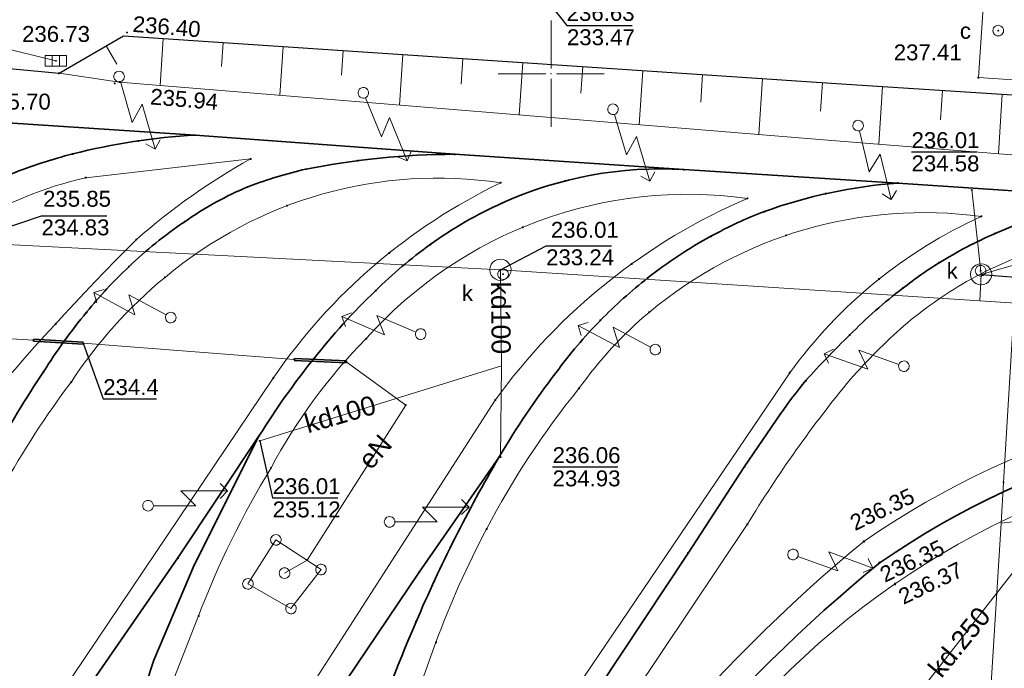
# Model space of a CAD drawing. Header units: metres. Extents: x 6603648 to 6604252, y 5739748 to 5740166.
# Tile 85 of 98: x 6604075 to 6604121, y 5740022 to 5740053. Entities that reach past the tile are written whole.
import ezdxf
from ezdxf.enums import TextEntityAlignment as Align

# ---------------------------------------------------------------- set-up
doc = ezdxf.new("R2010")
doc.units = ezdxf.units.M
doc.header["$PDSIZE"] = 0.75
doc.linetypes.add('ARK_LIN', pattern=[50, 50, 0])
doc.layers.get('0').update_dxf_attribs({"color": 252, "linetype": 'CONTINUOUS'})
for name, color, linetype, lineweight in [('GSLKOU', 252, 'CONTINUOUS', 18), ('GSLKRW', 252, 'CONTINUOUS', 25), ('GSLTTR', 252, 'CONTINUOUS', 35), ('GSPPRB', 252, 'CONTINUOUS', 18), ('GSPWPS', 252, 'CONTINUOUS', 13), ('GSPWPS_O', 252, 'CONTINUOUS', 13), ('GSSINN', 252, 'CONTINUOUS', 18), ('GSSZSN', 252, 'CONTINUOUS', 18), ('GULCNP', 252, 'CONTINUOUS', 18), ('GULENN', 252, 'CONTINUOUS', 18), ('GULENN_O', 252, 'CONTINUOUS', 18), ('GULEOR', 252, 'CONTINUOUS', 35), ('GULKDP', 252, 'CONTINUOUS', 18), ('GULKDP_O', 252, 'CONTINUOUS', 18), ('GULWOP', 252, 'CONTINUOUS', 18), ('GUPCWZ', 252, 'CONTINUOUS', 18), ('GUPCWZ_O', 252, 'CONTINUOUS', 18), ('GUPISL', 252, 'CONTINUOUS', 18), ('GUPKKS', 252, 'CONTINUOUS', 18), ('GUPKSD', 252, 'CONTINUOUS', 18), ('GUPKWZ', 252, 'CONTINUOUS', 18), ('GUPKWZ_O', 252, 'CONTINUOUS', 18), ('GUSISL', 252, 'CONTINUOUS', 18), ('PKT_ARK', 252, 'ARK_LIN', 18)]:
    doc.layers.add(name, color=color, linetype=linetype, lineweight=lineweight)
for name, color, linetype in [('GUPCSH', 252, 'CONTINUOUS'), ('GUPCSH_O', 252, 'CONTINUOUS'), ('GUPESH', 252, 'CONTINUOUS'), ('GUPESH_O', 252, 'CONTINUOUS'), ('GUPKSH', 252, 'CONTINUOUS'), ('GUPKSH_O', 252, 'CONTINUOUS')]:
    doc.layers.add(name, color=color, linetype=linetype)
doc.styles.add('Arial', font='arial.ttf')

# ---------------------------------------------------------------- blocks, each defined once
blk = doc.blocks.new('GSPPRB0')
blk.add_lwpolyline([(-0.007955, 0.0225), (0.007955, 0.0225), (0.0225, 0.007955), (0.0225, -0.007955), (0.007955, -0.0225), (-0.007955, -0.0225), (-0.0225, -0.007955), (-0.0225, 0.007955)], close=True)
blk = doc.blocks.new('GUPISL1_5')
for points in [[(3.396745, 1.05234), (3.75, 0.7), (3.396745, 0.34766)], [(0.25, 0), (2.25, 0), (1.55, 0.7), (3.75, 0.7)]]:
    blk.add_lwpolyline(points)
blk.add_lwpolyline([(0.25, 0), (0.241481, -0.064705), (0.216506, -0.125), (0.176777, -0.176777), (0.125, -0.216506), (0.064705, -0.241481), (0, -0.25), (-0.064705, -0.241481), (-0.125, -0.216506), (-0.176777, -0.176777), (-0.216506, -0.125), (-0.241481, -0.064705), (-0.25, 0), (-0.241481, 0.064705), (-0.216506, 0.125), (-0.176777, 0.176777), (-0.125, 0.216506), (-0.064705, 0.241481), (0, 0.25), (0.064705, 0.241481), (0.125, 0.216506), (0.176777, 0.176777), (0.216506, 0.125), (0.241481, 0.064705)], close=True)
blk = doc.blocks.new('GUPESH1')
blk.add_hatch(color=256).paths.add_polyline_path([(0, 0.045), (-0.011647, 0.043467), (-0.0225, 0.038971), (-0.03182, 0.03182), (-0.038971, 0.0225), (-0.043467, 0.011647), (-0.045, 0), (-0.043467, -0.011647), (-0.038971, -0.0225), (-0.03182, -0.03182), (-0.0225, -0.038971), (-0.011647, -0.043467), (0, -0.045), (0.011647, -0.043467), (0.0225, -0.038971), (0.03182, -0.03182), (0.038971, -0.0225), (0.043467, -0.011647), (0.045, 0), (0.043467, 0.011647), (0.038971, 0.0225), (0.03182, 0.03182), (0.0225, 0.038971), (0.011647, 0.043467)])
blk = doc.blocks.new('GUPISL1_4')
blk.add_lwpolyline([(0.25, 0), (0.241481, -0.064705), (0.216506, -0.125), (0.176777, -0.176777), (0.125, -0.216506), (0.064705, -0.241481), (0, -0.25), (-0.064705, -0.241481), (-0.125, -0.216506), (-0.176777, -0.176777), (-0.216506, -0.125), (-0.241481, -0.064705), (-0.25, 0), (-0.241481, 0.064705), (-0.216506, 0.125), (-0.176777, 0.176777), (-0.125, 0.216506), (-0.064705, 0.241481), (0, 0.25), (0.064705, 0.241481), (0.125, 0.216506), (0.176777, 0.176777), (0.216506, 0.125), (0.241481, 0.064705)], close=True)
blk = doc.blocks.new('GUPKKS1')
blk.add_lwpolyline([(0.5, -0.25), (-0.5, -0.25), (-0.5, 0.25), (0.5, 0.25)], close=True)
for points in [[(-0.175, -0.25), (-0.175, 0.25)], [(0.175, -0.25), (0.175, 0.25)]]:
    blk.add_lwpolyline(points)
blk = doc.blocks.new('GUPKSD1_1')
blk.add_lwpolyline([(0.5, 0), (0.482963, -0.12941), (0.433013, -0.25), (0.353553, -0.353553), (0.25, -0.433013), (0.12941, -0.482963), (0, -0.5), (-0.12941, -0.482963), (-0.25, -0.433013), (-0.353553, -0.353553), (-0.433013, -0.25), (-0.482963, -0.12941), (-0.5, 0), (-0.482963, 0.12941), (-0.433013, 0.25), (-0.353553, 0.353553), (-0.25, 0.433013), (-0.12941, 0.482963), (0, 0.5), (0.12941, 0.482963), (0.25, 0.433013), (0.353553, 0.353553), (0.433013, 0.25), (0.482963, 0.12941)], close=True)
blk = doc.blocks.new('GUPKWZ1_1')
blk.add_lwpolyline([(0.25, 0), (0.241481, -0.064705), (0.216506, -0.125), (0.176777, -0.176777), (0.125, -0.216506), (0.064705, -0.241481), (0, -0.25), (-0.064705, -0.241481), (-0.125, -0.216506), (-0.176777, -0.176777), (-0.216506, -0.125), (-0.241481, -0.064705), (-0.25, 0), (-0.241481, 0.064705), (-0.216506, 0.125), (-0.176777, 0.176777), (-0.125, 0.216506), (-0.064705, 0.241481), (0, 0.25), (0.064705, 0.241481), (0.125, 0.216506), (0.176777, 0.176777), (0.216506, 0.125), (0.241481, 0.064705)], close=True)
blk = doc.blocks.new('GSPWPS1')
blk.add_hatch(color=256).paths.add_polyline_path([(0, 0.045), (-0.011647, 0.043467), (-0.0225, 0.038971), (-0.03182, 0.03182), (-0.038971, 0.0225), (-0.043467, 0.011647), (-0.045, 0), (-0.043467, -0.011647), (-0.038971, -0.0225), (-0.03182, -0.03182), (-0.0225, -0.038971), (-0.011647, -0.043467), (0, -0.045), (0.011647, -0.043467), (0.0225, -0.038971), (0.03182, -0.03182), (0.038971, -0.0225), (0.043467, -0.011647), (0.045, 0), (0.043467, 0.011647), (0.038971, 0.0225), (0.03182, 0.03182), (0.0225, 0.038971), (0.011647, 0.043467)])
blk = doc.blocks.new('GUPCWZ1_1')
blk.add_lwpolyline([(0.25, 0), (0.241481, -0.064705), (0.216506, -0.125), (0.176777, -0.176777), (0.125, -0.216506), (0.064705, -0.241481), (0, -0.25), (-0.064705, -0.241481), (-0.125, -0.216506), (-0.176777, -0.176777), (-0.216506, -0.125), (-0.241481, -0.064705), (-0.25, 0), (-0.241481, 0.064705), (-0.216506, 0.125), (-0.176777, 0.176777), (-0.125, 0.216506), (-0.064705, 0.241481), (0, 0.25), (0.064705, 0.241481), (0.125, 0.216506), (0.176777, 0.176777), (0.216506, 0.125), (0.241481, 0.064705)], close=True)
blk = doc.blocks.new('GUPCSH1')
blk.add_hatch(color=256).paths.add_polyline_path([(0, 0.045), (-0.011647, 0.043467), (-0.0225, 0.038971), (-0.03182, 0.03182), (-0.038971, 0.0225), (-0.043467, 0.011647), (-0.045, 0), (-0.043467, -0.011647), (-0.038971, -0.0225), (-0.03182, -0.03182), (-0.0225, -0.038971), (-0.011647, -0.043467), (0, -0.045), (0.011647, -0.043467), (0.0225, -0.038971), (0.03182, -0.03182), (0.038971, -0.0225), (0.043467, -0.011647), (0.045, 0), (0.043467, 0.011647), (0.038971, 0.0225), (0.03182, 0.03182), (0.0225, 0.038971), (0.011647, 0.043467)])
blk = doc.blocks.new('GUPKSH1')
blk.add_hatch(color=256).paths.add_polyline_path([(0, 0.045), (-0.011647, 0.043467), (-0.0225, 0.038971), (-0.03182, 0.03182), (-0.038971, 0.0225), (-0.043467, 0.011647), (-0.045, 0), (-0.043467, -0.011647), (-0.038971, -0.0225), (-0.03182, -0.03182), (-0.0225, -0.038971), (-0.011647, -0.043467), (0, -0.045), (0.011647, -0.043467), (0.0225, -0.038971), (0.03182, -0.03182), (0.038971, -0.0225), (0.043467, -0.011647), (0.045, 0), (0.043467, 0.011647), (0.038971, 0.0225), (0.03182, 0.03182), (0.0225, 0.038971), (0.011647, 0.043467)])
blk = doc.blocks.new('GUSISL2_1')
blk.add_lwpolyline([(0.25, 0), (0.241481, -0.064705), (0.216506, -0.125), (0.176777, -0.176777), (0.125, -0.216506), (0.064705, -0.241481), (0, -0.25), (-0.064705, -0.241481), (-0.125, -0.216506), (-0.176777, -0.176777), (-0.216506, -0.125), (-0.241481, -0.064705), (-0.25, 0), (-0.241481, 0.064705), (-0.216506, 0.125), (-0.176777, 0.176777), (-0.125, 0.216506), (-0.064705, 0.241481), (0, 0.25), (0.064705, 0.241481), (0.125, 0.216506), (0.176777, 0.176777), (0.216506, 0.125), (0.241481, 0.064705)], close=True)
blk = doc.blocks.new('ASS_SYM', base_point=(826.5, 303.25))
at = {"layer": 'PKT_ARK'}
for p, q in [((826.5, 303.5), (826.5, 305.75)), ((826.25, 303.25), (824, 303.25)), ((826.5, 303), (826.5, 300.75)), ((826.75, 303.25), (829, 303.25))]:
    blk.add_line(p, q, dxfattribs=at)
blk.add_point((826.5, 303.25), dxfattribs=at)
blk.add_point((826.5, 303.25), dxfattribs=at)

msp = doc.modelspace()

# ---------------------------------------------------------------- linework, layer by layer
at = {"layer": 'GSLKOU'}
for points in [[(6604085.819, 5740045.984), (6604078.04, 5740045.094)], [(6604111.262, 5740035.897), (6604089.482, 5740003.734)], [(6604086.892, 5740035.649), (6604066.338, 5740005.171)], [(6604097.368, 5740034.608), (6604077.945, 5740004.443)], [(6604109.255, 5740028.746), (6604093.086, 5740004.597)], [(6604077.999, 5740010.746), (6604083.366, 5740024.436)], [(6604092.356, 5740017.015), (6604094.563, 5740023.19)]]:
    msp.add_lwpolyline(points, dxfattribs=at)
for points in [[(6604085.819, 5740045.984, 0.052432), (6604080.429, 5740042.181)], [(6604068.121, 5740038.974, -0.167028), (6604078.04, 5740045.094)], [(6604097.629, 5740044.856, 0.215111), (6604081.785, 5740040.398)], [(6604097.629, 5740044.856, 0.131896), (6604086.892, 5740035.649)], [(6604109.267, 5740044.119, 0.250421), (6604091.275, 5740037.507)], [(6604109.267, 5740044.119, 0.136056), (6604097.368, 5740034.608)], [(6604120.296, 5740043.27, 0.210282), (6604104.624, 5740038.745)], [(6604120.296, 5740043.27, 0.13011), (6604111.262, 5740035.897)], [(6604080.429, 5740042.181, 0.085409), (6604054.83, 5740005.921)], [(6604123.287, 5740041.78, 0.054984), (6604119.598, 5740040.195)], [(6604077.363, 5740035.468, -0.077115), (6604081.785, 5740040.398)], [(6604119.598, 5740040.195, 0.043142), (6604116.649, 5740038.116)], [(6604101.315, 5740035.158, -0.062314), (6604104.624, 5740038.745)], [(6604116.649, 5740038.116, 0.031072), (6604114.129, 5740035.595)], [(6604086.786, 5740031.416, -0.072284), (6604091.275, 5740037.507)], [(6604071.641, 5740025.041, -0.073834), (6604077.363, 5740035.468)], [(6604109.255, 5740028.746, -0.036406), (6604114.129, 5740035.595)], [(6604096.957, 5740028.529, -0.050671), (6604101.315, 5740035.158)], [(6604083.366, 5740024.436, -0.045489), (6604086.786, 5740031.416)], [(6604094.563, 5740023.19, -0.033993), (6604096.957, 5740028.529)]]:
    msp.add_lwpolyline(points, format="xyb", dxfattribs=at)
at = {"layer": 'GSLKRW'}
msp.add_lwpolyline([(6603888.801, 5740017.506), (6603885.242, 5740019.905, -0.218891), (6603885.821, 5740024.938), (6603888.034, 5740028.323), (6603906.03, 5740055.169), (6603908.072, 5740058.081), (6603912.794, 5740059.515), (6603917.178, 5740060.884), (6603953.638, 5740058.284), (6604021.892, 5740053.85), (6604045.218, 5740052.297), (6604064.461, 5740050.903), (6604072.071, 5740050.465), (6604076.781, 5740050.019), (6604079.816, 5740051.791), (6604113.94, 5740049.504), (6604137.646, 5740047.978), (6604149.589, 5740047.305)], format="xyb", dxfattribs=at)
at = {"layer": 'GSLTTR'}
msp.add_lwpolyline([(6604037.573, 5740050.167), (6604048.92, 5740049.444), (6604059.65, 5740048.692), (6604071.729, 5740047.86), (6604083.207, 5740047.101), (6604095.449, 5740046.202), (6604106.259, 5740045.477), (6604116.367, 5740044.842), (6604127.74, 5740044.087), (6604140.825, 5740043.186)], dxfattribs=at)
for points in [[(6603964.72, 5739887.25), (6603966.609, 5739889.967), (6604001.038, 5739941.039), (6604044.26, 5740006.032), (6604051.889, 5740017.378), (6604055.89, 5740023.373), (6604062.281, 5740032.682, -0.002321), (6604063.911, 5740035.234, -0.024136), (6604065.532, 5740037.721, -0.03274), (6604067.407, 5740040.065, -0.031091), (6604069.191, 5740041.816, -0.024216), (6604071.113, 5740043.289, -0.059746), (6604074.535, 5740045.276, -0.029403), (6604077.425, 5740046.219, -0.047672), (6604083.207, 5740047.101)], [(6603976.59, 5739886.9), (6603978.848, 5739890.212), (6604009.392, 5739935.802), (6604054.833, 5740003.924), (6604063.339, 5740016.555), (6604067.132, 5740022.239), (6604071.127, 5740028.188), (6604073.684, 5740032.048, -0.022938), (6604076.054, 5740035.949, -0.033101), (6604078.084, 5740038.754, -0.033472), (6604080.075, 5740040.898, -0.043637), (6604082.71, 5740043.02, -0.057), (6604085.737, 5740044.68, -0.035366), (6604088.432, 5740045.499, -0.04795), (6604095.449, 5740046.202)], [(6603988.42, 5739886.55), (6603991.303, 5739890.865), (6604023.837, 5739939.292), (6604065.917, 5740002.624), (6604072.534, 5740012.685), (6604076.612, 5740018.821), (6604082.389, 5740027.166), (6604086.231, 5740032.934, -0.030294), (6604088.794, 5740036.545, -0.037312), (6604091.718, 5740039.765, -0.041144), (6604094.299, 5740041.943, -0.051603), (6604097.708, 5740043.908, -0.122064), (6604106.259, 5740045.477)], [(6603999.06, 5739884.56), (6604000.874, 5739887.149), (6604003.534, 5739890.922), (6604033.772, 5739936.159), (6604072.855, 5739995.164), (6604078.961, 5740004.529), (6604084.388, 5740012.651), (6604090.336, 5740021.395), (6604093.78, 5740026.499), (6604097.532, 5740031.903, -0.032857), (6604100.24, 5740035.912, -0.035525), (6604102.327, 5740038.371, -0.03355), (6604104.563, 5740040.372, -0.042497), (6604107.542, 5740042.337, -0.035941), (6604110.064, 5740043.501, -0.068269), (6604116.367, 5740044.842)], [(6604011.06, 5739884.38), (6604013.255, 5739887.694), (6604015.852, 5739891.294), (6604045.698, 5739935.978), (6604073.098, 5739977.38), (6604090.594, 5740003.492), (6604106.464, 5740027.397), (6604109.13, 5740031.475), (6604110.821, 5740033.956, -0.022319), (6604112.027, 5740035.531, -0.019637), (6604114.092, 5740037.68, -0.034636), (6604116.604, 5740039.893, -0.026272), (6604118.308, 5740041.083, -0.035138), (6604120.959, 5740042.469, -0.094316), (6604127.74, 5740044.087)], [(6604017.25, 5739884.72), (6604019.542, 5739888.479), (6604041.946, 5739922.022), (6604058.56, 5739946.898), (6604075.369, 5739972.065), (6604086.721, 5739989.026), (6604097.922, 5740005.804, -0.096804), (6604115.527, 5740026.956, -0.168892), (6604141.008, 5740033.938), (6604146.464, 5740033.212), (6604158.149, 5740031.111)], [(6603994.14, 5739886.13), (6603997.684, 5739890.914), (6604029.07, 5739938.047), (6604071.587, 5740002.296), (6604075.098, 5740007.755, 0.045916), (6604081.255, 5740022.341), (6604083.158, 5740026.83), (6604086.231, 5740032.934)], [(6604005.45, 5739884.82), (6604006.874, 5739886.945), (6604010.097, 5739891.21), (6604040.301, 5739936.711), (6604072.91, 5739986.043), (6604085.005, 5740003.884, 0.026806), (6604087.03, 5740006.956, 0.019655), (6604088.383, 5740009.511, -0.007442), (6604091.159, 5740017.57, -0.02376), (6604093.63, 5740024.159, -0.031122), (6604097.532, 5740031.903)], [(6604032.41, 5739880.25), (6604054.781, 5739913.861), (6604072.452, 5739940.45), (6604087.852, 5739963.584), (6604101.681, 5739984.273), (6604113.86, 5740002.603), (6604120.541, 5740012.609, -0.107183), (6604132.569, 5740026.072, -0.072174), (6604141.469, 5740030.422, -0.140687), (6604158.149, 5740031.111)]]:
    msp.add_lwpolyline(points, format="xyb", dxfattribs=at)
at = {"layer": 'GSSINN'}
msp.add_lwpolyline([(6604129.31, 5740031.748, 0.190346), (6604106.077, 5740015.639, 0.057005), (6604100.507, 5740005.126), (6604096.686, 5740006.099, -0.095988), (6604114.752, 5740027.946, -0.168163), (6604140.824, 5740035.17)], format="xyb", dxfattribs=at)
msp.add_lwpolyline([(6604143.571, 5740032.324, 0.083878), (6604131.894, 5740027.079, 0.094111), (6604122.235, 5740017.443), (6604119.928, 5740014.215), (6604117.461, 5740010.076), (6604115.367, 5740007.774), (6604112.468, 5740004.675), (6604110.181, 5740002.519), (6604100.507, 5740005.126, -0.057005), (6604106.077, 5740015.639, -0.190346), (6604129.31, 5740031.748, -0.113901)], format="xyb", close=True, dxfattribs=at)
at = {"layer": 'GSSZSN'}
msp.add_lwpolyline([(6604172.088, 5740045.897, -0.063547), (6604166.26, 5740044.187, -0.020206), (6604155.106, 5740044.198), (6604138.95, 5740044.814), (6604113.443, 5740046.833), (6604079.64, 5740049.607), (6604076.781, 5740050.019), (6604079.816, 5740051.791), (6604113.94, 5740049.504), (6604137.646, 5740047.978), (6604155.086, 5740046.966, 0.034905), (6604158.757, 5740046.701, 0.049034), (6604164.675, 5740047.36, 0.087623), (6604170.092, 5740049.049, 0.138762)], format="xyb", dxfattribs=at)
msp.add_lwpolyline([(6604172.088, 5740045.897, -0.063547), (6604166.26, 5740044.187, -0.020206), (6604155.106, 5740044.198), (6604138.95, 5740044.814), (6604113.443, 5740046.833), (6604079.64, 5740049.607), (6604076.781, 5740050.019), (6604079.816, 5740051.791), (6604113.94, 5740049.504), (6604137.646, 5740047.978), (6604155.086, 5740046.966, 0.034905), (6604158.757, 5740046.701, 0.049034), (6604164.675, 5740047.36, 0.087623), (6604170.092, 5740049.049, 0.138762)], format="xyb", dxfattribs=at)
for points in [[(6604078.999, 5740051.313), (6604079.505, 5740050.445)], [(6604078.999, 5740051.313), (6604079.505, 5740050.445)], [(6604081.699, 5740051.664), (6604081.551, 5740049.45)], [(6604081.699, 5740051.664), (6604081.551, 5740049.45)], [(6604084.527, 5740051.475), (6604084.452, 5740050.346)], [(6604084.527, 5740051.475), (6604084.452, 5740050.346)], [(6604087.355, 5740051.285), (6604087.201, 5740048.986)], [(6604087.355, 5740051.285), (6604087.201, 5740048.986)], [(6604090.183, 5740051.096), (6604090.105, 5740049.925)], [(6604090.183, 5740051.096), (6604090.105, 5740049.925)], [(6604093.011, 5740050.906), (6604092.851, 5740048.523)], [(6604093.011, 5740050.906), (6604092.851, 5740048.523)], [(6604095.839, 5740050.717), (6604095.758, 5740049.504)], [(6604095.839, 5740050.717), (6604095.758, 5740049.504)], [(6604098.667, 5740050.527), (6604098.501, 5740048.059)], [(6604098.667, 5740050.527), (6604098.501, 5740048.059)], [(6604101.495, 5740050.338), (6604101.411, 5740049.083)], [(6604101.495, 5740050.338), (6604101.411, 5740049.083)], [(6604104.323, 5740050.148), (6604104.151, 5740047.596)], [(6604104.323, 5740050.148), (6604104.151, 5740047.596)], [(6604107.15, 5740049.959), (6604107.063, 5740048.661)], [(6604107.15, 5740049.959), (6604107.063, 5740048.661)], [(6604109.978, 5740049.769), (6604109.802, 5740047.132)], [(6604109.978, 5740049.769), (6604109.802, 5740047.132)], [(6604112.806, 5740049.58), (6604112.716, 5740048.24)], [(6604112.806, 5740049.58), (6604112.716, 5740048.24)], [(6604115.634, 5740049.395), (6604115.459, 5740046.674)], [(6604115.634, 5740049.395), (6604115.459, 5740046.674)], [(6604118.463, 5740049.213), (6604118.374, 5740047.831)], [(6604118.463, 5740049.213), (6604118.374, 5740047.831)], [(6604121.291, 5740049.031), (6604121.111, 5740046.226)], [(6604121.291, 5740049.031), (6604121.111, 5740046.226)]]:
    msp.add_lwpolyline(points, dxfattribs=at)
at = {"layer": 'GULCNP'}
msp.add_lwpolyline([(6603992.57, 5740076.067), (6603991.705, 5740062.837), (6604028.721, 5740060.449), (6604053.766, 5740058.48), (6604054.299, 5740061.341), (6604094.212, 5740058.67), (6604120.643, 5740056.9), (6604120.165, 5740049.819), (6604129.199, 5740049.21), (6604128.63, 5740016.231), (6604139.865, 5740014.146), (6604139.683, 5740012.752), (6604136.939, 5739990.983), (6604135.946, 5739970.649), (6604154.792, 5739970.086), (6604153.198, 5739950.735)], dxfattribs=at)
at = {"layer": 'GULENN'}
for points in [[(6604075.573, 5740037.433), (6604066.19, 5740037.995)], [(6604087.884, 5740036.529), (6604077.917, 5740037.3)], [(6604087.424, 5740026.453), (6604088.484, 5740027.069), (6604093.139, 5740034.374), (6604090.337, 5740036.418)]]:
    msp.add_lwpolyline(points, dxfattribs=at)
at = {"layer": 'GULEOR'}
for points in [[(6604075.57, 5740037.383), (6604077.914, 5740037.25)], [(6604077.919, 5740037.349), (6604075.576, 5740037.483)], [(6604087.882, 5740036.479), (6604090.335, 5740036.368)], [(6604090.339, 5740036.468), (6604087.886, 5740036.579)]]:
    msp.add_lwpolyline(points, dxfattribs=at)
at = {"layer": 'GULKDP'}
for points in [[(6604076.633, 5740050.606), (6604059.028, 5740054.945)], [(6604120.291, 5740040.539), (6604119.851, 5740044.521)], [(6604120.291, 5740040.539), (6604131.4, 5740043.742)], [(6604072.17, 5740042.055), (6604097.612, 5740040.755), (6604120.231, 5740039.286), (6604131.243, 5740038.578), (6604143.402, 5740037.782), (6604157.906, 5740037.252), (6604190.309, 5740034.971)], [(6604097.612, 5740040.755), (6604097.653, 5740036.225), (6604097.619, 5740031.923)], [(6604120.291, 5740040.539), (6604120.231, 5740039.286)], [(6604131.243, 5740038.578), (6604113.64, 5740016.05), (6604113.299, 5740015.614), (6604113.136, 5740015.141), (6604109.387, 5740003.012), (6604109.297, 5740002.721)], [(6604097.653, 5740036.225), (6604086.251, 5740032.686)]]:
    msp.add_lwpolyline(points, dxfattribs=at)
at = {"layer": 'GULWOP'}
for points in [[(6604083.559, 5739966.367), (6604091.567, 5739978.051), (6604120.708, 5740020.243), (6604121.231, 5740028.806), (6604121.348, 5740030.728), (6604122.24, 5740045.599), (6604123.727, 5740070.204), (6604124.765, 5740087.278)], [(6604121.231, 5740028.806), (6604121.785, 5740028.877), (6604122.606, 5740028.873)]]:
    msp.add_lwpolyline(points, dxfattribs=at)
at = {"layer": 'GUPESH_O', "flags": 128}
msp.add_lwpolyline([(6604077.917, 5740037.3), (6604078.866, 5740034.675), (6604081.386, 5740034.675)], dxfattribs=at)
at = {"layer": 'GUPKSH_O', "flags": 128}
for points in [[(6604099.11, 5740054.348), (6604100.748, 5740052.266), (6604103.828, 5740052.266)], [(6604117.009, 5740046.318), (6604120.089, 5740046.318)], [(6604072.131, 5740042.005), (6604075.955, 5740043.3), (6604079.035, 5740043.3)], [(6604097.612, 5740040.755), (6604099.767, 5740041.89), (6604102.847, 5740041.89)], [(6604120.291, 5740040.539), (6604122.923, 5740040.324), (6604126.003, 5740040.324)], [(6604086.251, 5740032.686), (6604086.861, 5740030.003), (6604089.941, 5740030.003)], [(6604100.071, 5740031.466), (6604103.151, 5740031.466)]]:
    msp.add_lwpolyline(points, dxfattribs=at)
at = {"layer": 'GUSISL'}
msp.add_lwpolyline([(6604087.015, 5740028.02), (6604089.143, 5740026.622), (6604087.725, 5740024.78), (6604085.694, 5740025.946)], close=True, dxfattribs=at)

# ---------------------------------------------------------------- block references
at = {"layer": 'GSPPRB', "rotation": 90}
for p in [(6604076.781, 5740050.019), (6604120.165, 5740049.819), (6604079.64, 5740049.607), (6604083.207, 5740047.101), (6604080.519, 5740046.831), (6604077.425, 5740046.219), (6604095.449, 5740046.202), (6604085.819, 5740045.984), (6604090.878, 5740045.898), (6604088.432, 5740045.499), (6604106.259, 5740045.477), (6604078.04, 5740045.094), (6604085.737, 5740044.68), (6604097.629, 5740044.856), (6604100.656, 5740044.944), (6604116.367, 5740044.842), (6604112.95, 5740044.339), (6604087.539, 5740043.774), (6604097.708, 5740043.908), (6604109.267, 5740044.119), (6604110.064, 5740043.501), (6604082.71, 5740043.02), (6604120.296, 5740043.27), (6604098.652, 5740042.756), (6604111.092, 5740042.375), (6604120.959, 5740042.469), (6604080.429, 5740042.181), (6604094.299, 5740041.943), (6604107.542, 5740042.337), (6604092.365, 5740041.55), (6604103.798, 5740041.029), (6604118.308, 5740041.083), (6604080.075, 5740040.898), (6604081.785, 5740040.398), (6604104.563, 5740040.372), (6604115.475, 5740040.313), (6604091.718, 5740039.765), (6604116.604, 5740039.893), (6604078.084, 5740038.754), (6604104.624, 5740038.745), (6604076.618, 5740038.204), (6604102.327, 5740038.371), (6604075.573, 5740037.433), (6604091.275, 5740037.507), (6604114.092, 5740037.68), (6604087.884, 5740036.529), (6604088.794, 5740036.545), (6604090.337, 5740036.418), (6604076.054, 5740035.949), (6604100.24, 5740035.912), (6604111.262, 5740035.897), (6604077.363, 5740035.468), (6604086.892, 5740035.649), (6604112.027, 5740035.531), (6604101.315, 5740035.158), (6604097.368, 5740034.608), (6604093.139, 5740034.374), (6604110.821, 5740033.956), (6604086.231, 5740032.934), (6604097.532, 5740031.903), (6604086.786, 5740031.416), (6604109.13, 5740031.475), (6604121.348, 5740030.728), (6604096.957, 5740028.529), (6604109.255, 5740028.746), (6604095.496, 5740028.163), (6604114.752, 5740027.946), (6604082.389, 5740027.166), (6604088.484, 5740027.069), (6604106.464, 5740027.397), (6604083.158, 5740026.83), (6604115.527, 5740026.956), (6604093.78, 5740026.499), (6604116.233, 5740025.955), (6604083.366, 5740024.436), (6604093.63, 5740024.159), (6604094.563, 5740023.19), (6604081.255, 5740022.341)]:
    msp.add_blockref('GSPPRB0', p, dxfattribs=at)
at = {"layer": 'GSPWPS', "rotation": 90}
for p in [(6604079.99, 5740051.94), (6604079.407, 5740049.542), (6604114.772, 5740027.931), (6604115.484, 5740026.952), (6604116.228, 5740025.913)]:
    msp.add_blockref('GSPWPS1', p, dxfattribs=at)
at = {"layer": 'GUPCSH', "rotation": 90}
for p in [(6604121.1, 5740052.03), (6604120.165, 5740049.819)]:
    msp.add_blockref('GUPCSH1', p, dxfattribs=at)
at = {"layer": 'GUPCWZ', "rotation": 90}
msp.add_blockref('GUPCWZ1_1', (6604121.1, 5740052.03), dxfattribs=at)
at = {"layer": 'GUPESH', "rotation": 90}
msp.add_blockref('GUPESH1', (6604077.917, 5740037.3), dxfattribs=at)
at = {"layer": 'GUPISL'}
for name, p, rotation in [('GUPISL1_5', (6604079.615, 5740049.866), 285.7989602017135), ('GUPISL1_5', (6604091.143, 5740049.097), 292.3322547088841), ('GUPISL1_5', (6604102.921, 5740048.323), 286.6541408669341), ('GUPISL1_5', (6604114.489, 5740047.554), 283.4615601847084), ('GUPISL1_5', (6604082.053, 5740038.503), 151.4542891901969), ('GUPISL1_5', (6604093.842, 5740037.719), 156.9013104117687), ('GUPISL1_5', (6604104.919, 5740036.991), 152.1172000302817), ('GUPISL1_5', (6604116.647, 5740036.205), 160.4834714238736), ('GUPISL1_5', (6604080.981, 5740029.629), 359.9999974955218), ('GUPISL1_5', (6604092.379, 5740028.868), 359.9999974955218), ('GUPISL1_5', (6604111.414, 5740027.329), 339.8302781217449), ('GUPISL1_4', (6604087.424, 5740026.453), 90)]:
    msp.add_blockref(name, p, dxfattribs=dict(at, rotation=rotation))
at = {"layer": 'GUPKKS', "rotation": 359.9999974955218}
msp.add_blockref('GUPKKS1', (6604076.633, 5740050.606), dxfattribs=at)
at = {"layer": 'GUPKSD', "rotation": 90}
for p in [(6604097.612, 5740040.755), (6604120.291, 5740040.539)]:
    msp.add_blockref('GUPKSD1_1', p, dxfattribs=at)
at = {"layer": 'GUPKSH', "rotation": 90}
for p in [(6604076.633, 5740050.606), (6604119.851, 5740044.521), (6604097.612, 5740040.755), (6604097.736, 5740040.547), (6604120.268, 5740040.709), (6604120.291, 5740040.539), (6604086.251, 5740032.686), (6604097.619, 5740031.923)]:
    msp.add_blockref('GUPKSH1', p, dxfattribs=at)
at = {"layer": 'GUPKWZ', "rotation": 90}
for p in [(6604097.736, 5740040.547), (6604120.268, 5740040.709)]:
    msp.add_blockref('GUPKWZ1_1', p, dxfattribs=at)
at = {"layer": 'GUSISL'}
for p, rotation in [((6604087.015, 5740028.02), 326.7099098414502), ((6604087.015, 5740028.02), 57.51788060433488), ((6604087.015, 5740028.02), 12.11389522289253), ((6604089.143, 5740026.622), 279.5614162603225), ((6604085.694, 5740025.946), 103.8292182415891), ((6604087.725, 5740024.78), 191.2767392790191)]:
    msp.add_blockref('GUSISL2_1', p, dxfattribs=dict(at, rotation=rotation))
at = {"layer": 'PKT_ARK'}
msp.add_blockref('ASS_SYM', (6604100, 5740050), dxfattribs=at)

# ---------------------------------------------------------------- texts
at = {"layer": 'GSPWPS_O', "style": 'Arial'}
for s, rotation, p in [('236.40', 355.2657, (6604080.235, 5740051.977)), ('235.70', 360, (6604073.185, 5740048.308)), ('235.94', 355.2657, (6604081.061, 5740048.555)), ('236.35', 25.7388, (6604114.342, 5740028.429)), ('236.35', 25.7388, (6604115.751, 5740025.991)), ('236.37', 25.7388, (6604116.627, 5740024.952))]:
    msp.add_text(s, height=0.75, rotation=rotation, dxfattribs=at).set_placement(p)
at = {"layer": 'GULENN_O', "style": 'Arial'}
msp.add_text('eN', height=0.9, rotation=48.2235, dxfattribs=at).set_placement((6604092.028, 5740031.877), align=Align.CENTER)
at = {"layer": 'GULKDP_O', "style": 'Arial'}
for s, rotation, p in [('kd100', 270.5164, (6604097.182, 5740038.486)), ('kd100', 16.097, (6604090.168, 5740033.514)), ('kd.250', 50.8489, (6604119.608, 5740022.923))]:
    msp.add_text(s, height=0.9, rotation=rotation, dxfattribs=at).set_placement(p, align=Align.CENTER)
at = {"layer": 'GUPCSH_O', "style": 'Arial'}
msp.add_text('237.41', height=0.75, rotation=360, dxfattribs=at).set_placement((6604116.169, 5740050.63))
at = {"layer": 'GUPCWZ_O', "style": 'Arial'}
msp.add_text('c', height=0.75, rotation=360, dxfattribs=at).set_placement((6604119.812, 5740051.646), align=Align.RIGHT)
at = {"layer": 'GUPESH_O', "style": 'Arial'}
msp.add_text('234.4', height=0.75, rotation=360, dxfattribs=at).set_placement((6604078.866, 5740034.848))
at = {"layer": 'GUPKSH_O', "style": 'Arial'}
for s, p in [('236.63', (6604100.735, 5740052.489)), ('236.73', (6604075.037, 5740051.498)), ('233.47', (6604100.748, 5740051.344)), ('236.01', (6604117.009, 5740046.491)), ('234.58', (6604117.009, 5740045.396)), ('235.85', (6604076.029, 5740043.727)), ('234.83', (6604075.955, 5740042.378)), ('236.01', (6604099.99, 5740042.263)), ('233.24', (6604099.767, 5740040.967)), ('236.06', (6604100.071, 5740031.639)), ('234.93', (6604100.071, 5740030.544)), ('236.01', (6604086.861, 5740030.175)), ('235.12', (6604086.861, 5740029.08))]:
    msp.add_text(s, height=0.75, rotation=360, dxfattribs=at).set_placement(p)
at = {"layer": 'GUPKWZ_O', "style": 'Arial'}
for p in [(6604119.192, 5740040.333), (6604096.316, 5740039.279)]:
    msp.add_text('k', height=0.75, rotation=360, dxfattribs=at).set_placement(p, align=Align.RIGHT)

doc.saveas('drawing.dxf')
